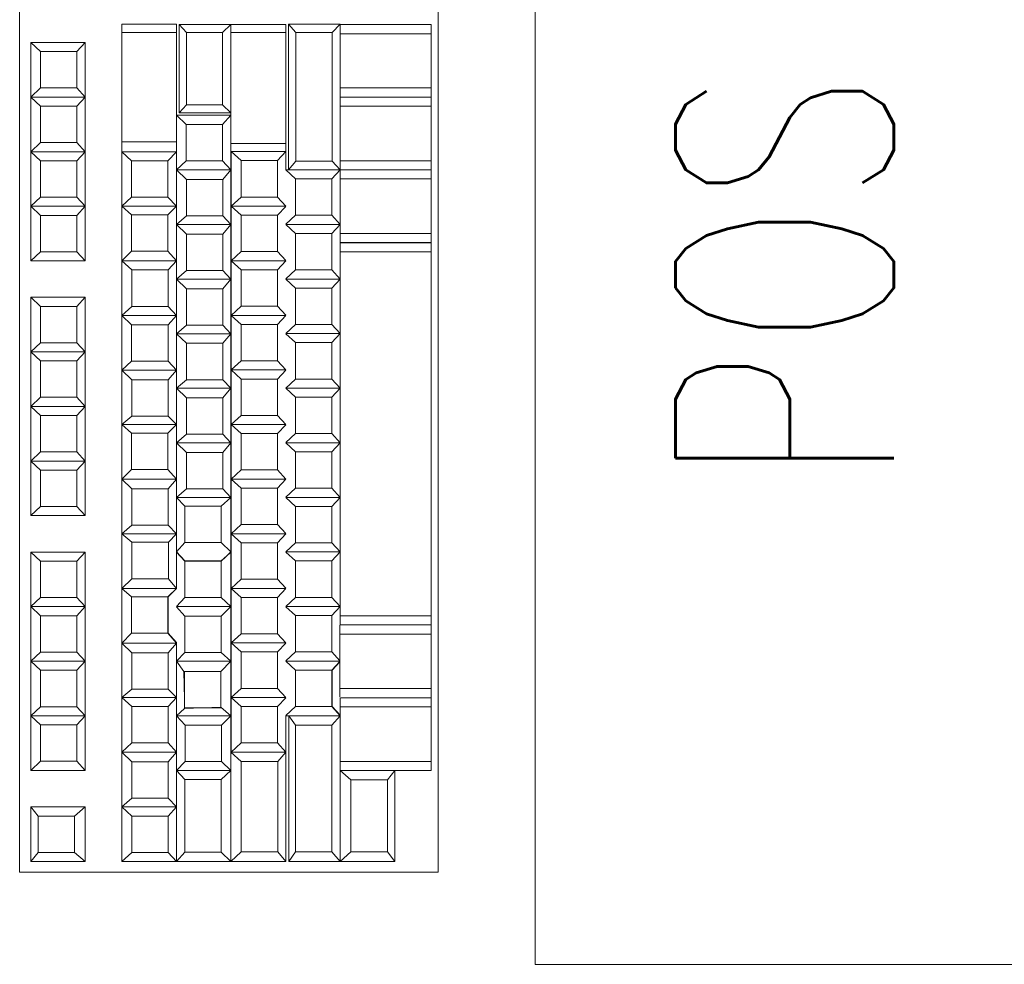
# Model space of a CAD drawing. Header units: millimetres. Extents: x 6161 to 8965, y -9035 to -5431.
# Tile 46 of 256: x 7354 to 7381, y -7953 to -7927. Entities that reach past the tile are written whole.
import ezdxf

# ---------------------------------------------------------------- set-up
doc = ezdxf.new("R2010")
doc.units = ezdxf.units.MM
doc.layers.add('2d_2_WYMIAROWA', color=8, linetype='Continuous', lineweight=18)
doc.layers.add('MEBLE PKN', color=150, linetype='Continuous', lineweight=20)
doc.styles.add('JACEK_07', font='SIMPLEX.SHX', dxfattribs={"width": 0.7})

# ---------------------------------------------------------------- blocks, each defined once
blk = doc.blocks.new('WYSPA KASOWA')
blk.add_lwpolyline([(-292, 25.14), (-292, 62.86), (-305.716, 62.86), (-305.716, 25.14)], close=True)
at = {"layer": '2d_2_WYMIAROWA'}
for p, q in [((-319.873, 63.827), (-319.873, 27.676)), ((-308.373, 27.676), (-308.373, 63.827)), ((-317.069, 50.969), (-317.069, 50.742)), ((-315.569, 50.969), (-317.069, 50.969)), ((-315.569, 50.969), (-315.569, 50.742)), ((-315.49, 50.965), (-315.29, 50.742)), ((-314.069, 50.965), (-315.49, 50.965)), ((-315.49, 50.965), (-315.49, 48.537)), ((-314.069, 50.965), (-314.299, 50.742)), ((-314.069, 50.965), (-314.069, 50.742)), ((-312.559, 50.965), (-314.069, 50.965)), ((-312.559, 50.965), (-312.559, 50.742)), ((-312.49, 50.977), (-312.29, 50.742)), ((-311.067, 50.977), (-312.49, 50.977)), ((-312.49, 50.977), (-312.49, 46.971)), ((-311.067, 50.977), (-311.287, 50.742)), ((-311.067, 50.961), (-311.067, 50.977)), ((-311.067, 50.961), (-311.067, 50.711)), ((-308.567, 50.961), (-311.067, 50.961)), ((-308.567, 50.961), (-308.567, 50.711)), ((-315.569, 50.742), (-317.069, 50.742)), ((-317.069, 50.742), (-317.069, 47.742)), ((-315.569, 48.469), (-315.569, 50.742)), ((-314.299, 50.742), (-315.29, 50.742)), ((-315.29, 50.742), (-315.29, 48.76)), ((-314.299, 48.76), (-314.299, 50.742)), ((-312.559, 50.742), (-314.069, 50.742)), ((-314.069, 50.742), (-314.069, 48.537)), ((-312.559, 47.694), (-312.559, 50.742)), ((-311.287, 50.742), (-312.29, 50.742)), ((-312.29, 50.742), (-312.29, 47.207)), ((-311.287, 47.207), (-311.287, 50.742)), ((-308.567, 50.711), (-311.067, 50.711)), ((-311.067, 49.222), (-311.067, 50.711)), ((-308.567, 49.222), (-308.567, 50.711)), ((-319.569, 50.469), (-319.298, 50.22)), ((-319.569, 50.469), (-318.069, 50.469)), ((-319.569, 50.469), (-319.569, 48.969)), ((-318.069, 50.469), (-318.298, 50.22)), ((-318.069, 50.469), (-318.069, 48.969)), ((-318.298, 50.22), (-319.298, 50.22)), ((-319.298, 50.22), (-319.298, 49.22)), ((-318.298, 49.22), (-318.298, 50.22)), ((-319.569, 48.969), (-319.298, 49.22)), ((-319.569, 48.969), (-319.298, 48.72)), ((-319.569, 48.969), (-318.069, 48.969)), ((-319.569, 48.969), (-319.569, 47.469)), ((-319.298, 49.22), (-318.298, 49.22)), ((-318.069, 48.969), (-318.298, 49.22)), ((-318.069, 48.969), (-318.298, 48.72)), ((-318.069, 48.969), (-318.069, 47.469)), ((-308.567, 49.222), (-311.067, 49.222)), ((-311.067, 48.971), (-311.067, 49.222)), ((-308.567, 48.971), (-311.067, 48.971)), ((-311.067, 48.971), (-311.067, 48.721)), ((-308.567, 48.971), (-308.567, 49.222)), ((-308.567, 48.971), (-308.567, 48.721)), ((-318.298, 48.72), (-319.298, 48.72)), ((-319.298, 48.72), (-319.298, 47.72)), ((-318.298, 47.72), (-318.298, 48.72)), ((-315.49, 48.537), (-315.29, 48.76)), ((-315.29, 48.76), (-314.299, 48.76)), ((-314.069, 48.537), (-314.299, 48.76)), ((-308.567, 48.721), (-311.067, 48.721)), ((-311.067, 47.222), (-311.067, 48.721)), ((-308.567, 47.222), (-308.567, 48.721)), ((-315.569, 48.469), (-315.298, 48.22)), ((-315.569, 48.469), (-315.562, 48.469)), ((-315.569, 47.742), (-315.569, 48.469)), ((-315.562, 48.469), (-314.069, 48.469)), ((-315.49, 48.537), (-314.069, 48.537)), ((-314.069, 48.469), (-314.298, 48.22)), ((-314.069, 48.537), (-314.069, 48.469)), ((-314.069, 48.469), (-314.069, 47.711)), ((-315.298, 48.22), (-315.298, 47.22)), ((-314.298, 48.22), (-315.298, 48.22)), ((-314.298, 47.22), (-314.298, 48.22)), ((-319.569, 47.469), (-319.298, 47.72)), ((-319.298, 47.72), (-318.298, 47.72)), ((-318.069, 47.469), (-318.298, 47.72)), ((-317.069, 47.469), (-317.069, 47.742)), ((-315.569, 47.742), (-317.069, 47.742)), ((-315.569, 47.469), (-315.569, 47.742)), ((-314.069, 47.711), (-314.059, 47.694)), ((-314.069, 47.471), (-314.069, 47.711)), ((-314.059, 47.694), (-312.559, 47.694)), ((-312.559, 47.471), (-312.559, 47.694)), ((-319.569, 47.469), (-319.298, 47.22)), ((-319.569, 47.469), (-318.069, 47.469)), ((-319.569, 47.469), (-319.569, 45.969)), ((-318.069, 47.469), (-318.298, 47.22)), ((-318.069, 47.469), (-318.069, 45.969)), ((-317.069, 47.469), (-316.798, 47.22)), ((-317.069, 47.469), (-315.569, 47.469)), ((-317.069, 47.469), (-317.069, 45.969)), ((-315.569, 47.469), (-315.798, 47.22)), ((-315.569, 47.469), (-315.569, 46.969)), ((-314.069, 47.471), (-314.059, 47.471)), ((-314.069, 47.471), (-314.069, 46.969)), ((-314.059, 47.471), (-313.788, 47.223)), ((-314.059, 47.471), (-314.059, 45.971)), ((-314.059, 47.471), (-312.559, 47.471)), ((-312.559, 47.471), (-312.788, 47.223)), ((-312.559, 46.971), (-312.559, 47.471)), ((-318.298, 47.22), (-319.298, 47.22)), ((-319.298, 47.22), (-319.298, 46.22)), ((-318.298, 46.22), (-318.298, 47.22)), ((-315.798, 47.22), (-316.798, 47.22)), ((-316.798, 47.22), (-316.798, 46.22)), ((-315.798, 46.22), (-315.798, 47.22)), ((-315.562, 46.969), (-315.298, 47.22)), ((-315.298, 47.22), (-314.298, 47.22)), ((-314.069, 46.969), (-314.298, 47.22)), ((-313.788, 47.223), (-313.788, 46.223)), ((-312.788, 47.223), (-313.788, 47.223)), ((-312.788, 46.223), (-312.788, 47.223)), ((-312.49, 46.971), (-312.29, 47.207)), ((-312.29, 47.207), (-311.287, 47.207)), ((-311.067, 46.971), (-311.287, 47.207)), ((-308.567, 47.222), (-311.067, 47.222)), ((-311.067, 46.971), (-311.067, 47.222)), ((-308.567, 46.971), (-308.567, 47.222)), ((-315.569, 46.969), (-315.566, 46.969)), ((-315.569, 46.969), (-315.569, 45.969)), ((-315.566, 46.969), (-315.562, 46.969)), ((-315.562, 46.969), (-315.291, 46.704)), ((-315.562, 46.969), (-314.069, 46.969)), ((-314.069, 46.969), (-314.291, 46.704)), ((-314.069, 45.469), (-314.069, 46.969)), ((-312.563, 46.967), (-312.296, 46.723)), ((-312.559, 46.971), (-312.49, 46.971)), ((-312.49, 46.971), (-311.067, 46.971)), ((-311.067, 46.971), (-311.296, 46.723)), ((-308.567, 46.971), (-311.067, 46.971)), ((-311.067, 46.971), (-311.067, 46.721)), ((-308.567, 46.971), (-308.567, 46.721)), ((-314.291, 46.704), (-315.291, 46.704)), ((-315.291, 46.704), (-315.291, 45.704)), ((-314.291, 45.704), (-314.291, 46.704)), ((-311.296, 46.723), (-312.296, 46.723)), ((-312.296, 46.723), (-312.296, 45.723)), ((-311.296, 45.723), (-311.296, 46.723)), ((-308.567, 46.721), (-311.067, 46.721)), ((-311.067, 46.721), (-311.067, 45.471)), ((-308.567, 45.222), (-308.567, 46.721)), ((-319.569, 45.969), (-319.298, 46.22)), ((-319.298, 46.22), (-318.298, 46.22)), ((-318.069, 45.969), (-318.298, 46.22)), ((-317.069, 45.969), (-316.798, 46.22)), ((-316.798, 46.22), (-315.798, 46.22)), ((-315.569, 45.969), (-315.798, 46.22)), ((-314.059, 45.971), (-313.788, 46.223)), ((-313.788, 46.223), (-312.788, 46.223)), ((-312.563, 45.975), (-312.788, 46.223)), ((-319.569, 45.969), (-319.298, 45.72)), ((-319.569, 45.969), (-318.069, 45.969)), ((-319.569, 45.969), (-319.569, 44.469)), ((-318.298, 45.72), (-319.298, 45.72)), ((-319.298, 45.72), (-319.298, 44.72)), ((-318.069, 45.969), (-318.298, 45.72)), ((-318.298, 44.72), (-318.298, 45.72)), ((-318.069, 45.969), (-318.069, 44.469)), ((-317.069, 45.969), (-316.804, 45.736)), ((-317.069, 45.969), (-315.569, 45.969)), ((-317.069, 45.969), (-317.069, 44.469)), ((-315.804, 45.736), (-316.804, 45.736)), ((-316.804, 45.736), (-316.804, 44.736)), ((-315.569, 45.969), (-315.804, 45.736)), ((-315.804, 44.736), (-315.804, 45.736)), ((-315.569, 45.969), (-315.569, 45.469)), ((-314.059, 45.971), (-313.788, 45.723)), ((-314.059, 45.971), (-312.567, 45.971)), ((-314.059, 45.971), (-314.059, 44.471)), ((-312.788, 45.723), (-313.788, 45.723)), ((-313.788, 45.723), (-313.788, 44.723)), ((-312.563, 45.967), (-312.788, 45.723)), ((-312.788, 44.723), (-312.788, 45.723)), ((-312.563, 45.475), (-312.296, 45.723)), ((-312.296, 45.723), (-311.296, 45.723)), ((-311.067, 45.471), (-311.296, 45.723)), ((-315.569, 45.469), (-315.291, 45.704)), ((-315.569, 45.469), (-315.291, 45.204)), ((-315.569, 45.469), (-315.569, 44.469)), ((-315.569, 45.469), (-314.069, 45.469)), ((-315.291, 45.704), (-314.291, 45.704)), ((-314.069, 45.469), (-314.291, 45.704)), ((-314.069, 45.469), (-314.291, 45.204)), ((-314.069, 43.969), (-314.069, 45.469)), ((-312.563, 45.467), (-312.296, 45.223)), ((-312.559, 45.471), (-311.067, 45.471)), ((-311.067, 45.471), (-311.296, 45.223)), ((-311.067, 45.471), (-311.067, 45.222)), ((-314.291, 45.204), (-315.291, 45.204)), ((-315.291, 45.204), (-315.291, 44.204)), ((-314.291, 44.204), (-314.291, 45.204)), ((-311.296, 45.223), (-312.296, 45.223)), ((-312.296, 45.223), (-312.296, 44.223)), ((-311.296, 44.223), (-311.296, 45.223)), ((-311.067, 45.222), (-308.567, 45.222)), ((-311.067, 44.971), (-311.067, 45.222)), ((-308.567, 44.971), (-308.567, 45.222)), ((-311.067, 44.971), (-311.067, 44.967)), ((-311.067, 44.971), (-308.567, 44.971)), ((-311.067, 44.967), (-311.067, 44.716)), ((-311.067, 44.967), (-308.567, 44.967)), ((-308.567, 44.967), (-308.567, 44.716)), ((-319.569, 44.469), (-319.298, 44.72)), ((-319.298, 44.72), (-318.298, 44.72)), ((-318.069, 44.469), (-318.298, 44.72)), ((-317.069, 44.469), (-316.804, 44.736)), ((-316.804, 44.736), (-315.804, 44.736)), ((-315.569, 44.469), (-315.804, 44.736)), ((-314.059, 44.471), (-313.788, 44.723)), ((-313.788, 44.723), (-312.788, 44.723)), ((-312.563, 44.475), (-312.788, 44.723)), ((-311.067, 44.716), (-308.567, 44.716)), ((-311.067, 43.971), (-311.067, 44.716)), ((-308.567, 44.716), (-308.567, 34.719)), ((-319.569, 44.469), (-318.069, 44.469)), ((-317.069, 44.469), (-316.796, 44.219)), ((-317.069, 44.469), (-315.569, 44.469)), ((-317.069, 44.469), (-317.069, 42.969)), ((-315.569, 44.469), (-315.796, 44.219)), ((-315.569, 44.469), (-315.569, 43.969)), ((-314.059, 44.471), (-313.788, 44.223)), ((-314.059, 44.471), (-312.567, 44.471)), ((-314.059, 44.471), (-314.059, 42.971)), ((-312.563, 44.467), (-312.788, 44.223)), ((-316.796, 44.219), (-316.796, 43.219)), ((-315.796, 44.219), (-316.796, 44.219)), ((-315.796, 43.219), (-315.796, 44.219)), ((-315.569, 43.969), (-315.291, 44.204)), ((-315.291, 44.204), (-314.291, 44.204)), ((-314.069, 43.969), (-314.291, 44.204)), ((-313.788, 44.223), (-313.788, 43.223)), ((-312.788, 44.223), (-313.788, 44.223)), ((-312.788, 43.223), (-312.788, 44.223)), ((-312.563, 43.975), (-312.296, 44.223)), ((-312.296, 44.223), (-311.296, 44.223)), ((-311.067, 43.971), (-311.296, 44.223)), ((-315.569, 43.969), (-315.291, 43.704)), ((-315.569, 43.969), (-315.569, 42.969)), ((-315.569, 43.969), (-314.069, 43.969)), ((-314.069, 43.969), (-314.291, 43.704)), ((-314.069, 42.469), (-314.069, 43.969)), ((-312.563, 43.967), (-312.296, 43.723)), ((-312.559, 43.971), (-311.067, 43.971)), ((-311.067, 43.971), (-311.296, 43.723)), ((-311.067, 42.471), (-311.067, 43.971)), ((-314.291, 43.704), (-315.291, 43.704)), ((-315.291, 43.704), (-315.291, 42.704)), ((-314.291, 42.704), (-314.291, 43.704)), ((-311.296, 43.723), (-312.296, 43.723)), ((-312.296, 43.723), (-312.296, 42.723)), ((-311.296, 42.723), (-311.296, 43.723)), ((-319.569, 43.469), (-319.298, 43.22)), ((-319.569, 43.469), (-318.069, 43.469)), ((-319.569, 43.469), (-319.569, 41.969)), ((-318.069, 43.469), (-318.298, 43.22)), ((-318.069, 43.469), (-318.069, 41.969)), ((-318.298, 43.22), (-319.298, 43.22)), ((-319.298, 43.22), (-319.298, 42.22)), ((-318.298, 42.22), (-318.298, 43.22)), ((-317.069, 42.969), (-316.796, 43.219)), ((-316.796, 43.219), (-315.796, 43.219)), ((-315.569, 42.969), (-315.796, 43.219)), ((-314.059, 42.971), (-313.788, 43.223)), ((-313.788, 43.223), (-312.788, 43.223)), ((-312.563, 42.975), (-312.788, 43.223)), ((-317.069, 42.969), (-316.797, 42.714)), ((-317.069, 42.969), (-315.569, 42.969)), ((-317.069, 41.469), (-317.069, 42.969)), ((-315.569, 42.969), (-315.797, 42.714)), ((-315.569, 42.969), (-315.569, 42.469)), ((-314.059, 42.971), (-313.788, 42.723)), ((-314.059, 42.971), (-312.567, 42.971)), ((-314.059, 42.971), (-314.059, 41.471)), ((-312.563, 42.967), (-312.788, 42.723)), ((-316.797, 42.714), (-315.797, 42.714)), ((-316.797, 41.714), (-316.797, 42.714)), ((-315.797, 42.714), (-315.797, 41.714)), ((-315.569, 42.469), (-315.291, 42.704)), ((-314.069, 42.469), (-315.569, 42.469)), ((-315.569, 42.469), (-315.569, 41.469)), ((-315.569, 42.469), (-315.291, 42.204)), ((-315.291, 42.704), (-314.291, 42.704)), ((-314.069, 42.469), (-314.291, 42.704)), ((-314.069, 42.469), (-314.291, 42.204)), ((-314.069, 40.969), (-314.069, 42.469)), ((-312.788, 42.723), (-313.788, 42.723)), ((-313.788, 42.723), (-313.788, 41.723)), ((-312.788, 41.723), (-312.788, 42.723)), ((-312.563, 42.475), (-312.296, 42.723)), ((-312.563, 42.467), (-312.296, 42.223)), ((-312.559, 42.471), (-311.067, 42.471)), ((-312.296, 42.723), (-311.296, 42.723)), ((-311.067, 42.471), (-311.296, 42.723)), ((-311.067, 42.471), (-311.296, 42.223)), ((-311.067, 40.971), (-311.067, 42.471)), ((-319.569, 41.969), (-319.298, 42.22)), ((-319.298, 42.22), (-318.298, 42.22)), ((-318.069, 41.969), (-318.298, 42.22)), ((-314.291, 42.204), (-315.291, 42.204)), ((-315.291, 42.204), (-315.291, 41.204)), ((-314.291, 41.204), (-314.291, 42.204)), ((-311.296, 42.223), (-312.296, 42.223)), ((-312.296, 42.223), (-312.296, 41.223)), ((-311.296, 41.223), (-311.296, 42.223)), ((-319.569, 41.969), (-318.069, 41.969)), ((-319.569, 41.969), (-319.298, 41.72)), ((-319.569, 41.969), (-319.569, 40.469)), ((-318.069, 41.969), (-318.298, 41.72)), ((-318.069, 41.969), (-318.069, 40.469)), ((-318.298, 41.72), (-319.298, 41.72)), ((-319.298, 41.72), (-319.298, 40.72)), ((-318.298, 40.72), (-318.298, 41.72)), ((-317.069, 41.469), (-316.797, 41.714)), ((-315.797, 41.714), (-316.797, 41.714)), ((-315.569, 41.469), (-315.797, 41.714)), ((-314.059, 41.471), (-313.788, 41.723)), ((-313.788, 41.723), (-312.788, 41.723)), ((-312.563, 41.475), (-312.788, 41.723)), ((-317.069, 41.469), (-316.791, 41.204)), ((-315.569, 41.469), (-317.069, 41.469)), ((-317.069, 41.469), (-317.069, 39.969)), ((-315.569, 41.469), (-315.791, 41.204)), ((-315.569, 41.469), (-315.569, 40.969)), ((-314.059, 41.471), (-313.788, 41.223)), ((-314.059, 41.471), (-312.567, 41.471)), ((-314.059, 41.471), (-314.059, 39.971)), ((-312.563, 41.467), (-312.788, 41.223)), ((-315.791, 41.204), (-316.791, 41.204)), ((-316.791, 41.204), (-316.791, 40.204)), ((-315.791, 40.204), (-315.791, 41.204)), ((-315.569, 40.969), (-315.291, 41.204)), ((-315.291, 41.204), (-314.291, 41.204)), ((-314.069, 40.969), (-314.291, 41.204)), ((-313.788, 41.223), (-313.788, 40.223)), ((-312.788, 41.223), (-313.788, 41.223)), ((-312.788, 40.223), (-312.788, 41.223)), ((-312.563, 40.975), (-312.296, 41.223)), ((-312.296, 41.223), (-311.296, 41.223)), ((-311.067, 40.971), (-311.296, 41.223)), ((-315.569, 40.969), (-315.569, 39.969)), ((-315.569, 40.969), (-315.291, 40.704)), ((-315.569, 40.969), (-314.069, 40.969)), ((-314.069, 40.969), (-314.291, 40.704)), ((-314.069, 39.469), (-314.069, 40.969)), ((-312.563, 40.967), (-312.296, 40.723)), ((-312.559, 40.971), (-311.067, 40.971)), ((-311.067, 40.971), (-311.296, 40.723)), ((-311.067, 39.471), (-311.067, 40.971)), ((-319.569, 40.469), (-319.298, 40.72)), ((-319.298, 40.72), (-318.298, 40.72)), ((-318.069, 40.469), (-318.298, 40.72)), ((-314.291, 40.704), (-315.291, 40.704)), ((-315.291, 40.704), (-315.291, 39.704)), ((-314.291, 39.704), (-314.291, 40.704)), ((-311.296, 40.723), (-312.296, 40.723)), ((-312.296, 40.723), (-312.296, 39.723)), ((-311.296, 39.723), (-311.296, 40.723)), ((-319.569, 40.469), (-319.298, 40.22)), ((-319.569, 40.469), (-318.069, 40.469)), ((-319.569, 40.469), (-319.569, 38.969)), ((-318.069, 40.469), (-318.298, 40.22)), ((-318.069, 40.469), (-318.069, 38.969)), ((-318.298, 40.22), (-319.298, 40.22)), ((-319.298, 40.22), (-319.298, 39.22)), ((-318.298, 39.22), (-318.298, 40.22)), ((-317.069, 39.969), (-316.791, 40.204)), ((-316.791, 40.204), (-315.791, 40.204)), ((-315.569, 39.969), (-315.791, 40.204)), ((-314.059, 39.971), (-313.788, 40.223)), ((-313.788, 40.223), (-312.788, 40.223)), ((-312.563, 39.975), (-312.788, 40.223)), ((-317.069, 39.969), (-316.798, 39.733)), ((-317.069, 39.969), (-315.569, 39.969)), ((-317.069, 39.969), (-317.069, 38.469)), ((-315.569, 39.969), (-315.798, 39.733)), ((-315.569, 39.969), (-315.569, 39.469)), ((-314.059, 39.971), (-313.788, 39.723)), ((-314.059, 39.971), (-312.567, 39.971)), ((-314.059, 39.971), (-314.059, 38.471)), ((-312.563, 39.967), (-312.788, 39.723)), ((-315.798, 39.733), (-316.798, 39.733)), ((-316.798, 39.733), (-316.798, 38.733)), ((-315.798, 38.733), (-315.798, 39.733)), ((-315.569, 39.469), (-315.291, 39.704)), ((-315.291, 39.704), (-314.291, 39.704)), ((-314.069, 39.469), (-314.291, 39.704)), ((-312.788, 39.723), (-313.788, 39.723)), ((-313.788, 39.723), (-313.788, 38.723)), ((-312.788, 38.723), (-312.788, 39.723)), ((-312.563, 39.475), (-312.296, 39.723)), ((-312.296, 39.723), (-311.296, 39.723)), ((-311.067, 39.471), (-311.296, 39.723)), ((-319.569, 38.969), (-319.298, 39.22)), ((-319.298, 39.22), (-318.298, 39.22)), ((-318.069, 38.969), (-318.298, 39.22)), ((-315.569, 39.469), (-315.569, 38.469)), ((-315.569, 39.469), (-315.291, 39.204)), ((-314.069, 39.469), (-315.569, 39.469)), ((-314.069, 39.469), (-314.291, 39.204)), ((-314.069, 37.969), (-314.069, 39.469)), ((-312.563, 39.467), (-312.296, 39.223)), ((-312.559, 39.471), (-311.067, 39.471)), ((-311.296, 39.223), (-312.296, 39.223)), ((-312.296, 39.223), (-312.296, 38.223)), ((-311.067, 39.471), (-311.296, 39.223)), ((-311.296, 38.223), (-311.296, 39.223)), ((-311.067, 37.971), (-311.067, 39.471)), ((-319.569, 38.969), (-319.298, 38.72)), ((-319.569, 38.969), (-318.069, 38.969)), ((-319.569, 38.969), (-319.569, 37.469)), ((-318.069, 38.969), (-318.298, 38.72)), ((-318.069, 38.969), (-318.069, 37.469)), ((-314.291, 39.204), (-315.291, 39.204)), ((-315.291, 39.204), (-315.291, 38.204)), ((-314.291, 38.204), (-314.291, 39.204)), ((-318.298, 38.72), (-319.298, 38.72)), ((-319.298, 38.72), (-319.298, 37.72)), ((-318.298, 37.72), (-318.298, 38.72)), ((-317.069, 38.469), (-316.798, 38.733)), ((-316.798, 38.733), (-315.798, 38.733)), ((-315.569, 38.469), (-315.798, 38.733)), ((-314.059, 38.471), (-313.788, 38.723)), ((-313.788, 38.723), (-312.788, 38.723)), ((-312.563, 38.475), (-312.788, 38.723)), ((-317.069, 38.469), (-316.795, 38.205)), ((-317.069, 38.469), (-315.569, 38.469)), ((-317.069, 38.469), (-317.069, 36.969)), ((-315.569, 38.469), (-315.795, 38.205)), ((-315.569, 38.469), (-315.569, 37.969)), ((-314.059, 38.471), (-313.788, 38.223)), ((-314.059, 38.471), (-312.567, 38.471)), ((-314.059, 38.471), (-314.059, 36.971)), ((-312.563, 38.467), (-312.788, 38.223)), ((-316.795, 38.205), (-316.795, 37.205)), ((-315.795, 38.205), (-316.795, 38.205)), ((-315.795, 37.205), (-315.795, 38.205)), ((-315.569, 37.969), (-315.291, 38.204)), ((-315.291, 38.204), (-314.291, 38.204)), ((-314.069, 37.969), (-314.291, 38.204)), ((-312.788, 38.223), (-313.788, 38.223)), ((-313.788, 38.223), (-313.788, 37.223)), ((-312.788, 37.223), (-312.788, 38.223)), ((-312.563, 37.975), (-312.296, 38.223)), ((-312.296, 38.223), (-311.296, 38.223)), ((-311.067, 37.971), (-311.296, 38.223)), ((-315.569, 37.969), (-315.569, 36.969)), ((-315.569, 37.969), (-315.338, 37.727)), ((-315.569, 37.969), (-314.069, 37.969)), ((-314.069, 37.969), (-314.338, 37.727)), ((-314.07, 36.478), (-314.069, 37.969)), ((-312.563, 37.967), (-312.296, 37.723)), ((-312.559, 37.971), (-311.067, 37.971)), ((-311.067, 37.971), (-311.296, 37.723)), ((-311.067, 36.471), (-311.067, 37.971)), ((-319.569, 37.469), (-319.298, 37.72)), ((-319.298, 37.72), (-318.298, 37.72)), ((-318.069, 37.469), (-318.298, 37.72)), ((-314.338, 37.727), (-315.338, 37.727)), ((-315.338, 37.727), (-315.338, 36.727)), ((-314.338, 36.727), (-314.338, 37.727)), ((-311.296, 37.723), (-312.296, 37.723)), ((-312.296, 37.723), (-312.296, 36.723)), ((-311.296, 36.723), (-311.296, 37.723)), ((-319.569, 37.469), (-318.069, 37.469)), ((-317.069, 36.969), (-316.795, 37.205)), ((-316.795, 37.205), (-315.795, 37.205)), ((-315.569, 36.969), (-315.795, 37.205)), ((-314.059, 36.971), (-313.788, 37.223)), ((-313.788, 37.223), (-312.788, 37.223)), ((-312.563, 36.975), (-312.788, 37.223)), ((-317.069, 36.969), (-315.569, 36.969)), ((-317.069, 36.969), (-316.788, 36.737)), ((-317.069, 35.469), (-317.069, 36.969)), ((-315.569, 36.969), (-315.788, 36.737)), ((-315.569, 36.969), (-315.569, 36.478)), ((-314.059, 36.971), (-313.788, 36.723)), ((-314.059, 36.971), (-312.567, 36.971)), ((-314.059, 36.971), (-314.059, 35.471)), ((-312.563, 36.967), (-312.788, 36.723)), ((-315.788, 36.737), (-316.788, 36.737)), ((-316.788, 35.737), (-316.788, 36.737)), ((-315.788, 36.737), (-315.788, 35.737)), ((-315.338, 36.727), (-315.565, 36.474)), ((-315.338, 36.727), (-314.338, 36.727)), ((-314.075, 36.474), (-314.338, 36.727)), ((-312.788, 36.723), (-313.788, 36.723)), ((-313.788, 36.723), (-313.788, 35.723)), ((-312.788, 35.723), (-312.788, 36.723)), ((-312.563, 36.475), (-312.296, 36.723)), ((-312.296, 36.723), (-311.296, 36.723)), ((-311.067, 36.471), (-311.296, 36.723)), ((-319.569, 36.469), (-319.298, 36.22)), ((-319.569, 36.469), (-318.069, 36.469)), ((-319.569, 36.469), (-319.569, 34.969)), ((-318.069, 36.469), (-318.298, 36.22)), ((-318.069, 36.469), (-318.069, 34.969)), ((-315.569, 36.478), (-315.565, 36.474)), ((-315.565, 36.474), (-315.569, 36.469)), ((-315.569, 35.469), (-315.569, 36.469)), ((-315.569, 36.469), (-315.339, 36.214)), ((-315.565, 36.474), (-315.339, 36.224)), ((-314.069, 36.469), (-314.339, 36.216)), ((-314.339, 36.225), (-314.177, 36.377)), ((-314.177, 36.377), (-314.075, 36.474)), ((-314.075, 36.474), (-314.07, 36.478)), ((-314.069, 36.469), (-314.07, 36.478)), ((-314.069, 36.469), (-314.069, 34.969)), ((-312.563, 36.467), (-312.296, 36.223)), ((-312.559, 36.471), (-311.067, 36.471)), ((-311.067, 36.471), (-311.296, 36.223)), ((-311.067, 34.971), (-311.067, 36.471)), ((-318.298, 36.22), (-319.298, 36.22)), ((-319.298, 36.22), (-319.298, 35.22)), ((-318.298, 35.22), (-318.298, 36.22)), ((-315.339, 36.224), (-314.339, 36.225)), ((-315.339, 36.214), (-315.339, 36.224)), ((-315.339, 36.214), (-314.339, 36.216)), ((-315.339, 36.214), (-315.339, 35.216)), ((-314.339, 36.216), (-314.339, 36.225)), ((-314.339, 35.216), (-314.339, 36.216)), ((-312.296, 36.223), (-312.296, 35.223)), ((-311.296, 36.223), (-312.296, 36.223)), ((-311.296, 35.223), (-311.296, 36.223)), ((-317.069, 35.469), (-316.788, 35.737)), ((-316.788, 35.737), (-315.788, 35.737)), ((-315.569, 35.469), (-315.788, 35.737)), ((-314.059, 35.471), (-313.788, 35.723)), ((-313.788, 35.723), (-312.788, 35.723)), ((-312.563, 35.475), (-312.788, 35.723)), ((-317.069, 35.469), (-316.799, 35.241)), ((-315.569, 35.469), (-317.069, 35.469)), ((-317.069, 35.469), (-317.069, 33.969)), ((-315.569, 35.469), (-315.799, 35.241)), ((-315.564, 35.464), (-315.79, 35.241)), ((-314.059, 35.471), (-313.788, 35.223)), ((-314.059, 35.471), (-312.567, 35.471)), ((-314.059, 35.471), (-314.059, 33.971)), ((-312.563, 35.467), (-312.788, 35.223)), ((-319.569, 34.969), (-319.298, 35.22)), ((-319.298, 35.22), (-318.298, 35.22)), ((-318.069, 34.969), (-318.298, 35.22)), ((-316.799, 35.241), (-316.799, 34.241)), ((-315.799, 35.241), (-316.799, 35.241)), ((-315.799, 34.241), (-315.799, 35.241)), ((-315.799, 35.241), (-315.79, 35.241)), ((-315.79, 34.241), (-315.79, 35.241)), ((-315.564, 34.974), (-315.339, 35.216)), ((-314.339, 35.216), (-315.339, 35.216)), ((-314.069, 34.969), (-314.339, 35.216)), ((-312.788, 35.223), (-313.788, 35.223)), ((-313.788, 35.223), (-313.788, 34.223)), ((-312.788, 34.223), (-312.788, 35.223)), ((-312.563, 34.975), (-312.296, 35.223)), ((-312.296, 35.223), (-311.296, 35.223)), ((-311.067, 34.971), (-311.296, 35.223)), ((-319.569, 34.969), (-319.298, 34.72)), ((-319.569, 34.969), (-318.069, 34.969)), ((-319.569, 34.969), (-319.569, 33.469)), ((-318.069, 34.969), (-318.298, 34.72)), ((-318.069, 34.969), (-318.069, 33.469)), ((-315.564, 34.963), (-315.336, 34.71)), ((-314.069, 34.969), (-315.56, 34.969)), ((-314.069, 34.969), (-314.336, 34.71)), ((-314.069, 33.469), (-314.069, 34.969)), ((-312.563, 34.967), (-312.296, 34.723)), ((-312.559, 34.971), (-311.067, 34.971)), ((-311.067, 34.971), (-311.296, 34.723)), ((-311.067, 34.719), (-311.067, 34.971)), ((-318.298, 34.72), (-319.298, 34.72)), ((-319.298, 34.72), (-319.298, 33.72)), ((-318.298, 33.72), (-318.298, 34.72)), ((-314.336, 34.71), (-315.336, 34.71)), ((-315.336, 34.71), (-315.336, 33.71)), ((-314.336, 33.71), (-314.336, 34.71)), ((-311.296, 34.723), (-312.296, 34.723)), ((-312.296, 34.723), (-312.296, 33.723)), ((-311.296, 33.723), (-311.296, 34.723)), ((-308.567, 34.719), (-311.067, 34.719)), ((-311.067, 34.469), (-311.067, 34.719)), ((-308.567, 34.467), (-308.567, 34.719)), ((-311.073, 34.461), (-311.073, 34.216)), ((-308.567, 34.467), (-311.067, 34.469)), ((-308.567, 34.467), (-308.567, 34.216)), ((-317.069, 33.969), (-316.799, 34.241)), ((-315.799, 34.241), (-316.799, 34.241)), ((-315.569, 33.969), (-315.799, 34.241)), ((-315.799, 34.241), (-315.79, 34.241)), ((-315.569, 33.98), (-315.79, 34.241)), ((-314.059, 33.971), (-313.788, 34.223)), ((-313.788, 34.223), (-312.788, 34.223)), ((-312.563, 33.975), (-312.788, 34.223)), ((-308.567, 34.216), (-311.073, 34.216)), ((-311.073, 34.216), (-311.073, 33.478)), ((-308.567, 32.717), (-308.567, 34.216)), ((-315.569, 33.969), (-317.069, 33.969)), ((-317.069, 33.969), (-316.792, 33.699)), ((-317.069, 33.969), (-317.069, 32.469)), ((-315.569, 33.969), (-315.792, 33.699)), ((-315.569, 33.98), (-315.569, 33.969)), ((-315.564, 33.974), (-315.569, 33.98)), ((-315.569, 33.969), (-315.569, 33.469)), ((-314.059, 33.971), (-313.788, 33.723)), ((-314.059, 33.971), (-312.567, 33.971)), ((-314.059, 33.971), (-314.059, 32.471)), ((-312.563, 33.967), (-312.788, 33.723)), ((-319.569, 33.469), (-319.298, 33.72)), ((-319.298, 33.72), (-318.298, 33.72)), ((-318.069, 33.469), (-318.298, 33.72)), ((-315.792, 33.699), (-316.792, 33.699)), ((-316.792, 33.699), (-316.792, 32.699)), ((-315.792, 32.699), (-315.792, 33.699)), ((-315.569, 33.469), (-315.336, 33.71)), ((-314.336, 33.71), (-315.336, 33.71)), ((-314.069, 33.469), (-314.336, 33.71)), ((-312.788, 33.723), (-313.788, 33.723)), ((-313.788, 33.723), (-313.788, 32.723)), ((-312.788, 32.723), (-312.788, 33.723)), ((-312.563, 33.475), (-312.296, 33.723)), ((-312.296, 33.723), (-311.296, 33.723)), ((-311.073, 33.478), (-311.296, 33.723)), ((-319.569, 33.469), (-319.298, 33.22)), ((-319.569, 33.469), (-318.069, 33.469)), ((-319.569, 33.469), (-319.569, 31.969)), ((-318.069, 33.469), (-318.298, 33.22)), ((-318.069, 33.469), (-318.069, 31.969)), ((-315.569, 33.469), (-315.569, 32.469)), ((-315.569, 33.469), (-315.359, 33.187)), ((-315.569, 33.469), (-314.069, 33.469)), ((-314.069, 33.469), (-314.345, 33.187)), ((-314.069, 31.969), (-314.069, 33.469)), ((-312.563, 33.467), (-312.296, 33.223)), ((-312.559, 33.471), (-311.073, 33.471)), ((-311.073, 33.465), (-311.296, 33.223)), ((-311.073, 33.454), (-311.286, 33.223)), ((-311.073, 33.478), (-311.073, 33.471)), ((-311.073, 33.471), (-311.073, 33.465)), ((-311.073, 33.465), (-311.073, 33.454)), ((-311.073, 33.454), (-311.073, 32.717)), ((-318.298, 33.22), (-319.298, 33.22)), ((-319.298, 33.22), (-319.298, 32.22)), ((-318.298, 32.22), (-318.298, 33.22)), ((-315.359, 33.187), (-315.345, 32.437)), ((-315.345, 33.187), (-315.359, 33.187)), ((-315.345, 32.437), (-315.345, 33.187)), ((-314.345, 33.187), (-315.345, 33.187)), ((-314.345, 33.187), (-314.345, 32.203)), ((-311.296, 33.223), (-312.296, 33.223)), ((-312.296, 33.223), (-312.296, 32.223)), ((-311.296, 32.223), (-311.296, 33.223)), ((-311.296, 33.223), (-311.286, 33.223)), ((-311.286, 32.223), (-311.286, 33.223)), ((-317.069, 32.469), (-316.792, 32.699)), ((-317.069, 32.469), (-316.794, 32.229)), ((-317.069, 32.469), (-315.569, 32.469)), ((-317.069, 30.969), (-317.069, 32.469)), ((-316.792, 32.699), (-315.792, 32.699)), ((-315.569, 32.469), (-315.794, 32.229)), ((-315.569, 32.469), (-315.792, 32.699)), ((-315.569, 32.469), (-315.569, 31.969)), ((-314.059, 32.471), (-313.788, 32.723)), ((-314.059, 32.471), (-313.788, 32.223)), ((-314.059, 32.471), (-312.567, 32.471)), ((-314.059, 32.471), (-314.059, 30.971)), ((-313.788, 32.723), (-312.788, 32.723)), ((-312.563, 32.475), (-312.788, 32.723)), ((-312.563, 32.467), (-312.788, 32.223)), ((-311.073, 32.717), (-308.567, 32.717)), ((-311.073, 32.484), (-311.073, 32.717)), ((-308.567, 32.467), (-311.057, 32.467)), ((-308.567, 32.467), (-308.567, 32.717)), ((-308.567, 32.467), (-308.567, 32.216)), ((-319.569, 31.969), (-319.298, 32.22)), ((-319.298, 32.22), (-318.298, 32.22)), ((-318.069, 31.969), (-318.298, 32.22)), ((-316.794, 32.229), (-315.794, 32.229)), ((-316.794, 31.229), (-316.794, 32.229)), ((-315.794, 32.229), (-315.794, 31.229)), ((-315.345, 32.187), (-315.345, 32.437)), ((-314.845, 32.187), (-314.345, 32.203)), ((-314.069, 31.969), (-314.345, 32.203)), ((-314.345, 32.203), (-314.345, 32.187)), ((-312.788, 32.223), (-313.788, 32.223)), ((-313.788, 32.223), (-313.788, 31.223)), ((-312.788, 31.223), (-312.788, 32.223)), ((-312.563, 31.975), (-312.296, 32.223)), ((-312.296, 32.223), (-311.296, 32.223)), ((-311.067, 31.971), (-311.296, 32.223)), ((-311.296, 32.223), (-311.286, 32.223)), ((-311.067, 31.982), (-311.286, 32.223)), ((-311.067, 32.456), (-311.067, 32.216)), ((-308.567, 32.216), (-311.067, 32.216)), ((-311.067, 32.216), (-311.067, 31.982)), ((-308.567, 30.712), (-308.567, 32.216)), ((-319.569, 31.969), (-319.298, 31.72)), ((-319.569, 31.969), (-318.069, 31.969)), ((-319.569, 31.969), (-319.569, 30.469)), ((-318.069, 31.969), (-318.298, 31.72)), ((-318.069, 31.969), (-318.069, 30.469)), ((-315.569, 31.969), (-315.345, 32.172)), ((-315.569, 31.969), (-315.569, 30.969)), ((-314.069, 31.969), (-315.569, 31.969)), ((-315.569, 31.969), (-315.325, 31.713)), ((-315.345, 32.187), (-315.345, 32.172)), ((-314.845, 32.187), (-315.345, 32.172)), ((-314.845, 32.187), (-315.345, 32.187)), ((-314.345, 32.187), (-314.845, 32.187)), ((-314.069, 31.969), (-314.325, 31.713)), ((-314.069, 30.971), (-314.069, 31.969)), ((-312.559, 31.971), (-312.559, 30.971)), ((-312.474, 31.971), (-312.559, 31.971)), ((-312.474, 31.971), (-312.294, 31.711)), ((-312.474, 27.967), (-312.474, 31.971)), ((-312.474, 31.971), (-311.067, 31.971)), ((-311.067, 31.971), (-311.297, 31.711)), ((-311.067, 31.982), (-311.067, 31.971)), ((-311.067, 31.971), (-311.067, 30.712)), ((-318.298, 31.72), (-319.298, 31.72)), ((-319.298, 31.72), (-319.298, 30.72)), ((-318.298, 30.72), (-318.298, 31.72)), ((-314.325, 31.713), (-315.325, 31.713)), ((-315.325, 31.713), (-315.325, 30.713)), ((-314.325, 30.713), (-314.325, 31.713)), ((-312.294, 31.711), (-311.297, 31.711)), ((-312.294, 28.227), (-312.294, 31.711)), ((-311.297, 31.711), (-311.297, 28.227)), ((-317.069, 30.969), (-316.794, 31.229)), ((-315.794, 31.229), (-316.794, 31.229)), ((-315.569, 30.969), (-315.794, 31.229)), ((-314.059, 30.971), (-313.788, 31.223)), ((-313.788, 31.223), (-312.788, 31.223)), ((-312.559, 30.971), (-312.788, 31.223)), ((-315.569, 30.969), (-317.069, 30.969)), ((-317.069, 30.969), (-316.793, 30.707)), ((-317.069, 30.969), (-317.069, 29.469)), ((-315.569, 30.969), (-315.793, 30.707)), ((-315.569, 30.969), (-315.569, 30.469)), ((-314.069, 30.469), (-314.069, 30.971)), ((-314.069, 30.971), (-313.789, 30.711)), ((-314.069, 30.971), (-314.059, 30.971)), ((-314.059, 30.971), (-312.559, 30.971)), ((-312.559, 30.971), (-312.779, 30.711)), ((-312.559, 30.971), (-312.559, 27.969)), ((-319.569, 30.469), (-319.298, 30.72)), ((-319.298, 30.72), (-318.298, 30.72)), ((-318.069, 30.469), (-318.298, 30.72)), ((-316.793, 30.707), (-316.793, 29.707)), ((-315.793, 30.707), (-316.793, 30.707)), ((-315.793, 29.707), (-315.793, 30.707)), ((-315.569, 30.469), (-315.325, 30.713)), ((-315.325, 30.713), (-314.325, 30.713)), ((-314.069, 30.469), (-314.325, 30.713)), ((-313.789, 28.229), (-313.789, 30.711)), ((-313.789, 30.711), (-312.779, 30.711)), ((-312.779, 30.711), (-312.779, 28.229)), ((-311.067, 30.712), (-308.567, 30.712)), ((-311.067, 30.467), (-311.067, 30.712)), ((-308.567, 30.467), (-308.567, 30.712)), ((-319.569, 30.469), (-318.069, 30.469)), ((-315.569, 30.469), (-314.069, 30.469)), ((-315.569, 29.469), (-315.569, 30.469)), ((-315.569, 30.469), (-315.334, 30.222)), ((-314.069, 30.469), (-314.339, 30.222)), ((-314.069, 27.969), (-314.069, 30.469)), ((-311.067, 30.467), (-310.777, 30.207)), ((-311.067, 30.467), (-309.567, 30.467)), ((-311.067, 27.967), (-311.067, 30.467)), ((-309.567, 30.467), (-309.767, 30.207)), ((-309.567, 30.467), (-308.567, 30.467)), ((-309.567, 27.967), (-309.567, 30.467)), ((-315.334, 30.222), (-314.339, 30.222)), ((-315.334, 30.222), (-315.334, 28.222)), ((-314.339, 30.222), (-314.339, 28.222)), ((-310.777, 30.207), (-309.767, 30.207)), ((-310.777, 30.207), (-310.777, 28.227)), ((-309.767, 30.207), (-309.767, 28.227)), ((-317.069, 29.469), (-316.793, 29.707)), ((-316.793, 29.707), (-315.793, 29.707)), ((-315.569, 29.469), (-315.793, 29.707)), ((-319.569, 29.469), (-319.368, 29.214)), ((-318.069, 29.469), (-319.569, 29.469)), ((-319.569, 29.469), (-319.569, 27.969)), ((-318.368, 29.214), (-319.368, 29.214)), ((-319.368, 29.214), (-319.368, 28.214)), ((-318.069, 29.469), (-318.368, 29.214)), ((-318.368, 28.214), (-318.368, 29.214)), ((-318.069, 27.969), (-318.069, 29.469)), ((-317.069, 29.469), (-316.793, 29.214)), ((-317.069, 29.469), (-315.569, 29.469)), ((-317.069, 29.469), (-317.069, 27.969)), ((-316.793, 29.214), (-315.793, 29.214)), ((-316.793, 29.214), (-316.793, 28.214)), ((-315.569, 29.469), (-315.793, 29.214)), ((-315.793, 28.214), (-315.793, 29.214)), ((-315.569, 27.969), (-315.569, 29.469)), ((-319.569, 27.969), (-319.368, 28.214)), ((-319.368, 28.214), (-318.368, 28.214)), ((-318.069, 27.969), (-318.368, 28.214)), ((-317.069, 27.969), (-316.793, 28.214)), ((-316.793, 28.214), (-315.793, 28.214)), ((-315.569, 27.969), (-315.793, 28.214)), ((-315.334, 28.222), (-315.569, 27.969)), ((-314.339, 28.222), (-315.334, 28.222)), ((-314.069, 27.969), (-314.339, 28.222)), ((-314.069, 27.969), (-313.789, 28.229)), ((-312.779, 28.229), (-313.789, 28.229)), ((-312.559, 27.969), (-312.779, 28.229)), ((-312.474, 27.967), (-312.294, 28.227)), ((-311.297, 28.227), (-312.294, 28.227)), ((-311.067, 27.967), (-311.297, 28.227)), ((-311.067, 27.967), (-310.777, 28.227)), ((-309.767, 28.227), (-310.777, 28.227)), ((-309.567, 27.967), (-309.767, 28.227)), ((-319.569, 27.969), (-318.069, 27.969)), ((-317.069, 27.969), (-315.569, 27.969)), ((-314.069, 27.969), (-315.569, 27.969)), ((-312.559, 27.969), (-314.069, 27.969)), ((-312.474, 27.967), (-311.067, 27.967)), ((-311.067, 27.967), (-309.567, 27.967)), ((-319.873, 27.676), (-308.373, 27.676))]:
    blk.add_line(p, q, dxfattribs=at)
at = {"color": 7, "insert": (-298.858, 44), "char_height": 6, "width": 37.71966, "attachment_point": 5, "rotation": 90, "style": 'JACEK_07'}
blk.add_mtext('POS', dxfattribs=at)

msp = doc.modelspace()

# ---------------------------------------------------------------- block references
at = {"layer": 'MEBLE PKN'}
msp.add_blockref('WYSPA KASOWA', (7673.617, -7978.112), dxfattribs=at)

doc.saveas('drawing.dxf')
